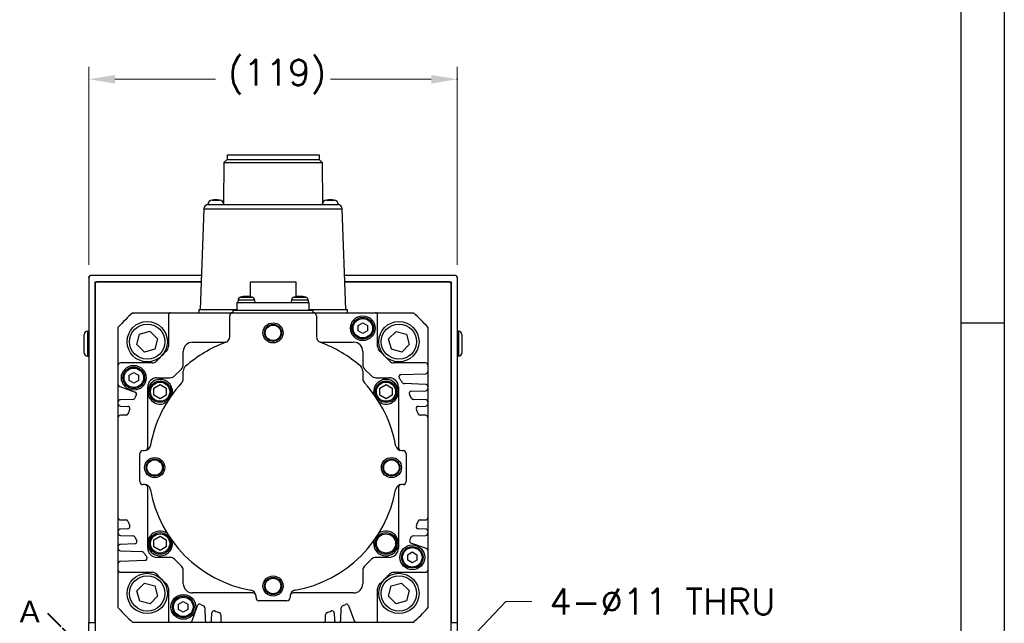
# Model space of a CAD drawing. Extents: x 26457 to 28142, y 9085 to 10273.
# Tile 7 of 18: x 27821 to 28139, y 9582 to 9777. Entities that reach past the tile are written whole.
import ezdxf

# ---------------------------------------------------------------- set-up
doc = ezdxf.new("R2010")
doc.units = 0
doc.header["$LTSCALE"] = 25.4
doc.linetypes.add('CHAIN', pattern=[0.3543, 0.2362, -0.0295, 0.0591, -0.0295])
doc.layers.get('0').update_dxf_attribs({"linetype": 'CONTINUOUS'})
doc.layers.add('ATA-DIM', color=252, linetype='CONTINUOUS', lineweight=25)
doc.layers.add('ATA-SECTION', color=3, linetype='CHAIN', lineweight=40)
doc.styles.get("Standard").update_dxf_attribs({"font": 'simplex.shx'})
doc.styles.add('주 문자 (ISO)', font='arial.ttf')
doc.dimstyles.new('ata_A1', dxfattribs={"dimtxt": 4.2, "dimasz": 4.2, "dimexe": 2, "dimexo": 2, "dimgap": 2, "dimtad": 0, "dimtih": 1, "dimtoh": 1, "dimdec": 6, "dimdsep": 46, "dimtxsty": 'Standard', "dimcen": 0, "dimclrd": 252, "dimclre": 252, "dimclrt": 4, "dimadec": 6, "dimazin": 2, "dimtfac": 1, "dimtdec": 6, "dimtofl": 0, "dimtmove": 0, "dimatfit": 3, "dimfxl": 0, "dimtolj": 1, "dimtzin": 0, "dimlwd": 0, "dimlwe": 0, "dimarcsym": 0})

# ---------------------------------------------------------------- blocks, each defined once
blk = doc.blocks.new('*D12314')
at = {"color": 0}
for p in [(27950.6, 9560.64), (27943.01, 9552.68)]:
    blk.add_point(p, dxfattribs=at)
at = {"layer": 'ATA-DIM', "color": 252, "lineweight": 0}
for p, q in [((27977.83, 9589.2), (27956.4, 9566.72)), ((27986.25, 9589.2), (27977.83, 9589.2))]:
    blk.add_line(p, q, dxfattribs=at)
at = {"layer": 'ATA-DIM', "color": 252}
blk.add_solid([(27955.39, 9567.69), (27957.41, 9565.76), (27950.6, 9560.64)], dxfattribs=at)
at = {"layer": 'ATA-DIM', "color": 4, "ltscale": 0.2, "insert": (28028.43, 9589.2), "char_height": 8.4, "attachment_point": 5}
blk.add_mtext('4-%%c11 THRU', dxfattribs=at)
blk = doc.blocks.new('*D12306')
at = {"color": 0}
for p in [(27962.12, 9757.88), (27843.12, 9693.97), (27962.12, 9693.97)]:
    blk.add_point(p, dxfattribs=at)
at = {"layer": 'ATA-DIM', "color": 252, "lineweight": 0}
for p, q in [((27843.12, 9697.97), (27843.12, 9761.88)), ((27962.12, 9697.97), (27962.12, 9761.88)), ((27851.52, 9757.88), (27884.04, 9757.88)), ((27953.72, 9757.88), (27921.19, 9757.88))]:
    blk.add_line(p, q, dxfattribs=at)
at = {"layer": 'ATA-DIM', "color": 252}
for points in [[(27851.52, 9759.28), (27851.52, 9756.48), (27843.12, 9757.88)], [(27953.72, 9756.48), (27953.72, 9759.28), (27962.12, 9757.88)]]:
    blk.add_solid(points, dxfattribs=at)
at = {"layer": 'ATA-DIM', "color": 4, "ltscale": 0.2, "insert": (27888.04, 9764.26), "char_height": 8.4, "attachment_point": 1}
blk.add_mtext('\\A1;(119)', dxfattribs=at)
blk = doc.blocks.new('ata-Border-A1-002')
at = {"color": 253, "ltscale": 0.5}
blk.add_line((841, 594), (841, 0), dxfattribs=at)
blk.add_line((834, 585), (834, 9))
at = {"color": 253, "linetype": 'Continuous'}
blk.add_line((841, 297), (834, 297), dxfattribs=at)

msp = doc.modelspace()

# ---------------------------------------------------------------- linework, layer by layer
for p, q in [((27887.7450085, 9731.9685835), (27886.7450085, 9730.9685835)), ((27887.7450085, 9733.4685835), (27887.7450085, 9731.9685835)), ((27887.7450085, 9733.4685835), (27917.4850085, 9733.4685835)), ((27887.7450085, 9731.9685835), (27917.4850085, 9731.9685835)), ((27917.4850085, 9733.4685835), (27917.4850085, 9731.9685835)), ((27917.4850085, 9731.9685835), (27918.4850085, 9730.9685835)), ((27886.7450085, 9730.9685835), (27886.6476348, 9717.8231362)), ((27886.7450085, 9730.9685835), (27918.4850085, 9730.9685835)), ((27918.4850085, 9730.9685835), (27918.5823822, 9717.8231362)), ((27880.2517616, 9716.0209327), (27879.1150085, 9683.4685835)), ((27880.2517616, 9716.0209327), (27924.9782554, 9716.0209327)), ((27881.5150085, 9717.4685835), (27881.7508478, 9717.4685835)), ((27881.7508478, 9717.4685835), (27923.4791692, 9717.4685835)), ((27882.9131147, 9718.8646295), (27885.3169023, 9718.8646295)), ((27919.9131147, 9718.8646295), (27922.3169023, 9718.8646295)), ((27923.4791692, 9717.4685835), (27923.7150085, 9717.4685835)), ((27926.1150085, 9683.4685835), (27924.9782554, 9716.0209327)), ((27843.1150085, 9693.9685835), (27843.1150085, 9582.4685835)), ((27879.499137, 9694.4685835), (27843.6150085, 9694.4685835)), ((27961.6150085, 9694.4685835), (27925.73088, 9694.4685835)), ((27962.1150085, 9693.9685835), (27962.1150085, 9582.4685835)), ((27845.1150085, 9692.4685835), (27879.4292954, 9692.4685835)), ((27845.1150085, 9582.4685835), (27845.1150085, 9692.4685835)), ((27845.1150085, 9691.9685835), (27845.6150085, 9692.4685835)), ((27845.1150085, 9691.9685835), (27845.1150085, 9560.6219842)), ((27879.4292954, 9692.4685835), (27845.6150085, 9692.4685835)), ((27895.2150085, 9692.4685835), (27895.2150085, 9687.6596719)), ((27895.2150085, 9692.4685835), (27910.0150085, 9692.4685835)), ((27910.0150085, 9692.4685835), (27910.0150085, 9687.6596719)), ((27925.8007216, 9692.4685835), (27960.1150085, 9692.4685835)), ((27959.6150085, 9692.4685835), (27925.8007216, 9692.4685835)), ((27959.6150085, 9692.4685835), (27960.1150085, 9691.9685835)), ((27960.1150085, 9692.4685835), (27960.1150085, 9582.4685835)), ((27960.1150085, 9560.6219842), (27960.1150085, 9691.9685835)), ((27892.0253812, 9687.4886922), (27895.9446358, 9687.4886922)), ((27909.2853812, 9687.4886922), (27913.2046358, 9687.4886922)), ((27890.9150085, 9685.7685835), (27914.3150085, 9685.7685835)), ((27890.9150085, 9685.7685835), (27890.9150085, 9683.2685835)), ((27891.3091332, 9686.6158324), (27891.2350085, 9685.7685835)), ((27891.3091332, 9686.6158324), (27896.6608838, 9686.6158324)), ((27896.6608838, 9686.6158324), (27896.7350085, 9685.7685835)), ((27908.5691332, 9686.6158324), (27908.4950085, 9685.7685835)), ((27908.5691332, 9686.6158324), (27913.9208838, 9686.6158324)), ((27913.9208838, 9686.6158324), (27913.9950085, 9685.7685835)), ((27914.3150085, 9683.2685835), (27914.3150085, 9685.7685835)), ((27857.2691156, 9682.4685835), (27869.513616, 9682.4685835)), ((27868.817791, 9681.7727584), (27868.817791, 9671.5392482)), ((27869.513616, 9682.4685835), (27889.6150085, 9682.4685835)), ((27878.6150085, 9683.4685835), (27878.6150085, 9682.4685835)), ((27878.6150085, 9683.4685835), (27890.9150085, 9683.4685835)), ((27888.6150085, 9674.7954367), (27888.6150085, 9681.4685835)), ((27889.6150085, 9683.2685835), (27915.6150085, 9683.2685835)), ((27889.6150085, 9683.2685835), (27889.6150085, 9682.4685835)), ((27889.6150085, 9682.4685835), (27915.6150085, 9682.4685835)), ((27914.3150085, 9683.4685835), (27926.6150085, 9683.4685835)), ((27915.6150085, 9682.4685835), (27915.6150085, 9683.2685835)), ((27915.6150085, 9682.4685835), (27935.7163993, 9682.4685835)), ((27916.6150085, 9681.4685835), (27916.6150085, 9674.7954367)), ((27926.6150085, 9682.4685835), (27926.6150085, 9683.4685835)), ((27935.7163993, 9682.4685835), (27947.9609014, 9682.4685835)), ((27936.4122244, 9671.5392482), (27936.4122244, 9681.7727584)), ((27852.6150077, 9665.5699751), (27852.6150085, 9677.8144763)), ((27930.1150085, 9678.3346089), (27931.6150085, 9679.2006343)), ((27930.1150085, 9676.6025581), (27930.1150085, 9678.3346089)), ((27931.6150085, 9679.2006343), (27933.1150085, 9678.3346089)), ((27933.1150085, 9678.3346089), (27933.1150085, 9676.6025581)), ((27952.6150085, 9677.8144763), (27952.6150077, 9665.5699751)), ((27841.6150085, 9669.4685835), (27841.6150085, 9675.4685835)), ((27842.6150085, 9676.4685835), (27843.1150085, 9676.4685835)), ((27842.6150085, 9676.4685835), (27842.6150085, 9668.4685835)), ((27858.61707, 9672.2057653), (27859.4887132, 9675.5584117)), ((27859.4887132, 9675.5584117), (27862.8280117, 9676.4798698)), ((27862.8280117, 9676.4798698), (27865.2956672, 9674.0486815)), ((27931.6150085, 9675.7365327), (27930.1150085, 9676.6025581)), ((27933.1150085, 9676.6025581), (27931.6150085, 9675.7365327)), ((27939.921002, 9673.9988665), (27942.3521903, 9676.466522)), ((27942.3521903, 9676.466522), (27945.7048368, 9675.5948788)), ((27945.7048368, 9675.5948788), (27946.6262949, 9672.2555803)), ((27962.6150085, 9676.4685835), (27962.1150085, 9676.4685835)), ((27962.6150085, 9668.4685835), (27962.6150085, 9676.4685835)), ((27963.6150085, 9675.4685835), (27963.6150085, 9669.4685835)), ((27861.0847255, 9669.7745769), (27858.61707, 9672.2057653)), ((27865.2956672, 9674.0486815), (27864.424024, 9670.6960351)), ((27876.6150085, 9672.9685835), (27887.4290156, 9672.9685835)), ((27917.8010015, 9672.9685835), (27928.6150085, 9672.9685835)), ((27940.8424601, 9670.659568), (27939.921002, 9673.9988665)), ((27946.6262949, 9672.2555803), (27944.1951066, 9669.7879248)), ((27842.6150085, 9668.4685835), (27843.1150085, 9668.4685835)), ((27864.424024, 9670.6960351), (27861.0847255, 9669.7745769)), ((27873.6150085, 9665.7170106), (27873.6150085, 9669.9685835)), ((27931.6150085, 9669.9685835), (27931.6150085, 9665.7170106)), ((27944.1951066, 9669.7879248), (27940.8424601, 9670.659568)), ((27962.6150085, 9668.4685835), (27962.1150085, 9668.4685835)), ((27852.6150077, 9659.2977537), (27852.6150077, 9665.5699751)), ((27863.544343, 9666.2658002), (27853.3108327, 9666.2658002)), ((27951.9191826, 9666.2658002), (27941.6856724, 9666.2658002)), ((27952.6150077, 9665.5699751), (27952.6150077, 9663.4586254)), ((27856.1150085, 9662.3346089), (27857.6150085, 9663.2006343)), ((27856.1150085, 9660.6025581), (27856.1150085, 9662.3346089)), ((27857.6150085, 9663.2006343), (27859.1150085, 9662.3346089)), ((27859.1150085, 9662.3346089), (27859.1150085, 9660.6025581)), ((27870.7807949, 9662.0543699), (27873.0292221, 9664.302797)), ((27873.6150085, 9661.1750723), (27873.6150085, 9663.6545178)), ((27931.6150085, 9663.6545178), (27931.6150085, 9661.1750723)), ((27932.2007949, 9664.302797), (27934.4492221, 9662.0543699)), ((27943.9477419, 9662.4840073), (27951.9434666, 9662.7632242)), ((27952.6150077, 9663.4586254), (27952.6150077, 9658.6355992)), ((27852.6150077, 9653.6654203), (27852.6150077, 9659.2977537)), ((27857.6150085, 9659.7365327), (27856.1150085, 9660.6025581)), ((27859.1150085, 9660.6025581), (27857.6150085, 9659.7365327)), ((27864.1150085, 9658.123284), (27866.1150085, 9659.2779846)), ((27865.1150085, 9661.4685835), (27869.3665814, 9661.4685835)), ((27866.1150085, 9659.2779846), (27868.1150085, 9658.123284)), ((27935.8634356, 9661.4685835), (27940.1150085, 9661.4685835)), ((27937.1150085, 9658.123284), (27939.1150085, 9659.2779846)), ((27939.1150085, 9659.2779846), (27941.1150085, 9658.123284)), ((27951.9434666, 9659.3310004), (27944.9838751, 9659.5740347)), ((27853.0728465, 9658.6438921), (27858.0443996, 9656.8343947)), ((27862.1150085, 9656.9685835), (27862.1150085, 9658.4685835)), ((27862.1150085, 9638.9685835), (27862.1150085, 9656.9685835)), ((27864.1150085, 9655.8138829), (27864.1150085, 9658.123284)), ((27866.1150085, 9654.6591824), (27864.1150085, 9655.8138829)), ((27868.1150085, 9655.8138829), (27866.1150085, 9654.6591824)), ((27868.1150085, 9658.123284), (27868.1150085, 9655.8138829)), ((27937.1150085, 9655.8138829), (27937.1150085, 9658.123284)), ((27939.1150085, 9654.6591824), (27937.1150085, 9655.8138829)), ((27941.1150085, 9655.8138829), (27939.1150085, 9654.6591824)), ((27941.1150085, 9658.123284), (27941.1150085, 9655.8138829)), ((27943.1150085, 9658.4685835), (27943.1150085, 9656.9685835)), ((27943.1150085, 9656.9685835), (27943.1150085, 9638.9685835)), ((27947.2625689, 9657.1325668), (27951.9434666, 9657.2960274)), ((27952.6150077, 9658.6355992), (27952.6150077, 9657.9914285)), ((27952.6150077, 9657.9914285), (27952.6150077, 9653.6654203)), ((27852.6150077, 9653.0212496), (27852.6150077, 9653.6654203)), ((27852.6150077, 9648.6713668), (27852.6150077, 9653.0212496)), ((27857.3239956, 9654.5018122), (27853.2865488, 9654.3608215)), ((27853.2865488, 9652.3258484), (27855.6704395, 9652.2426012)), ((27951.9434666, 9654.3608215), (27947.9060198, 9654.5018122)), ((27949.5595759, 9652.2426012), (27951.9434666, 9652.3258484)), ((27952.6150077, 9653.6654203), (27952.6150077, 9653.0212496)), ((27952.6150077, 9653.0212496), (27952.6150077, 9648.6713668)), ((27855.0702646, 9649.3671918), (27853.3108327, 9649.3671918)), ((27951.9191826, 9649.3671918), (27950.1597507, 9649.3671918)), ((27852.6150077, 9616.2658002), (27852.6150077, 9648.6713668)), ((27952.6150077, 9648.6713668), (27952.6150077, 9616.2658002)), ((27859.6150085, 9627.9685835), (27859.6150085, 9636.9685835)), ((27860.6150085, 9637.9685835), (27861.0360174, 9637.9685835)), ((27944.1939996, 9637.9685835), (27944.6150085, 9637.9685835)), ((27945.6150085, 9636.9685835), (27945.6150085, 9627.9685835)), ((27861.0360174, 9626.9685835), (27860.6150085, 9626.9685835)), ((27944.6150085, 9626.9685835), (27944.1939996, 9626.9685835)), ((27862.1150085, 9607.9685835), (27862.1150085, 9625.9685835)), ((27943.1150085, 9625.9685835), (27943.1150085, 9607.9685835)), ((27852.6150077, 9611.9159173), (27852.6150077, 9616.2658002)), ((27853.3108327, 9615.5699751), (27855.0702646, 9615.5699751)), ((27950.1597507, 9615.5699751), (27951.9191826, 9615.5699751)), ((27952.6150077, 9616.2658002), (27952.6150077, 9611.9159173)), ((27852.6150077, 9611.2717466), (27852.6150077, 9611.9159173)), ((27852.6150077, 9606.9457384), (27852.6150077, 9611.2717466)), ((27855.6704395, 9612.6945658), (27853.2865488, 9612.6113185)), ((27951.9434666, 9612.6113185), (27949.5595759, 9612.6945658)), ((27952.6150077, 9611.9159173), (27952.6150077, 9611.2717466)), ((27952.6150077, 9611.2717466), (27952.6150077, 9605.6394132)), ((27853.2865488, 9610.5763455), (27857.3239956, 9610.4353547)), ((27857.9674465, 9607.8046001), (27853.2865488, 9607.6411396)), ((27862.1150085, 9606.4685835), (27862.1150085, 9607.9685835)), ((27864.1150085, 9609.123284), (27866.1150085, 9610.2779846)), ((27864.1150085, 9606.8138829), (27864.1150085, 9609.123284)), ((27866.1150085, 9610.2779846), (27868.1150085, 9609.123284)), ((27868.1150085, 9609.123284), (27868.1150085, 9606.8138829)), ((27943.1150085, 9607.9685835), (27943.1150085, 9606.4685835)), ((27952.1571688, 9606.2932749), (27947.1856158, 9608.1027722)), ((27947.9060198, 9610.4353547), (27951.9434666, 9610.5763455)), ((27852.6150077, 9606.3015677), (27852.6150077, 9606.9457384)), ((27852.6150077, 9601.4785416), (27852.6150077, 9606.3015677)), ((27853.2865488, 9605.6061665), (27860.2461403, 9605.3631323)), ((27866.1150085, 9605.6591824), (27864.1150085, 9606.8138829)), ((27868.1150085, 9606.8138829), (27866.1150085, 9605.6591824)), ((27946.1150085, 9604.3346089), (27947.6150085, 9605.2006343)), ((27947.6150085, 9605.2006343), (27949.1150085, 9604.3346089)), ((27952.6150077, 9605.6394132), (27952.6150077, 9599.3671918)), ((27852.6150077, 9599.3671918), (27852.6150077, 9601.4785416)), ((27861.2822735, 9602.4531596), (27853.2865488, 9602.1739428)), ((27869.3665814, 9603.4685835), (27865.1150085, 9603.4685835)), ((27873.0292221, 9600.6343699), (27870.7807949, 9602.882797)), ((27934.4492221, 9602.882797), (27932.2007949, 9600.6343699)), ((27940.1150085, 9603.4685835), (27935.8634356, 9603.4685835)), ((27946.1150085, 9602.6025581), (27946.1150085, 9604.3346089)), ((27947.6150085, 9601.7365327), (27946.1150085, 9602.6025581)), ((27949.1150085, 9602.6025581), (27947.6150085, 9601.7365327)), ((27949.1150085, 9604.3346089), (27949.1150085, 9602.6025581)), ((27852.6150085, 9587.1226906), (27852.6150077, 9599.3671918)), ((27853.3108327, 9598.6713668), (27863.544343, 9598.6713668)), ((27873.6150085, 9594.9685835), (27873.6150085, 9599.2201563)), ((27931.6150085, 9599.2201563), (27931.6150085, 9594.9685835)), ((27941.6856724, 9598.6713668), (27951.9191826, 9598.6713668)), ((27952.6150077, 9599.3671918), (27952.6150085, 9587.1226906)), ((27858.6037221, 9592.6815867), (27861.0349105, 9595.1492421)), ((27861.0349105, 9595.1492421), (27864.3875569, 9594.277599)), ((27940.805993, 9594.2411319), (27944.1452916, 9595.16259)), ((27944.1452916, 9595.16259), (27946.612947, 9592.7314017)), ((27859.5251803, 9589.3422881), (27858.6037221, 9592.6815867)), ((27864.3875569, 9594.277599), (27865.309015, 9590.9383004)), ((27868.817791, 9593.3979187), (27868.817791, 9583.1644085)), ((27896.1150085, 9591.9685835), (27876.6150085, 9591.9685835)), ((27928.6150085, 9591.9685835), (27909.1150085, 9591.9685835)), ((27936.4122244, 9583.1644085), (27936.4122244, 9593.3979187)), ((27939.9343499, 9590.8884854), (27940.805993, 9594.2411319)), ((27946.612947, 9592.7314017), (27945.7413039, 9589.3787552)), ((27862.8778267, 9588.470645), (27859.5251803, 9589.3422881)), ((27865.309015, 9590.9383004), (27862.8778267, 9588.470645)), ((27872.1150085, 9588.3346089), (27873.6150085, 9589.2006343)), ((27873.6150085, 9589.2006343), (27875.1150085, 9588.3346089)), ((27897.1150085, 9590.4685835), (27897.1150085, 9590.8895924)), ((27907.1150085, 9589.4685835), (27898.1150085, 9589.4685835)), ((27908.1150085, 9590.8895924), (27908.1150085, 9590.4685835)), ((27942.4020053, 9588.4572971), (27939.9343499, 9590.8884854)), ((27945.7413039, 9589.3787552), (27942.4020053, 9588.4572971)), ((27872.1150085, 9586.6025581), (27872.1150085, 9588.3346089)), ((27873.6150085, 9585.7365327), (27872.1150085, 9586.6025581)), ((27875.1150085, 9586.6025581), (27873.6150085, 9585.7365327)), ((27875.1150085, 9588.3346089), (27875.1150085, 9586.6025581)), ((27876.4396991, 9582.9264223), (27878.2491964, 9587.8979754)), ((27880.5817789, 9587.1775713), (27880.7227697, 9583.1401246)), ((27882.7577427, 9583.1401246), (27882.84099, 9585.5240153)), ((27922.3890254, 9585.5240153), (27922.4722727, 9583.1401246)), ((27924.5072457, 9583.1401246), (27924.6482365, 9587.1775713)), ((27926.980819, 9587.8979754), (27928.7903163, 9582.9264223)), ((27843.1150085, 9578.9685835), (27843.1150085, 9582.4685835)), ((27843.1150085, 9582.4685835), (27845.1150085, 9582.4685835)), ((27869.513616, 9582.4685835), (27857.2691156, 9582.4685835)), ((27875.7858374, 9582.4685835), (27869.513616, 9582.4685835)), ((27881.4181709, 9582.4685835), (27875.7858374, 9582.4685835)), ((27882.0623415, 9582.4685835), (27881.4181709, 9582.4685835)), ((27886.4122244, 9582.4685835), (27882.0623415, 9582.4685835)), ((27885.7163993, 9584.9238404), (27885.7163993, 9583.1644085)), ((27918.817791, 9582.4685835), (27886.4122244, 9582.4685835)), ((27923.1676738, 9582.4685835), (27918.817791, 9582.4685835)), ((27919.513616, 9583.1644085), (27919.513616, 9584.9238404)), ((27923.8118445, 9582.4685835), (27923.1676738, 9582.4685835)), ((27929.444178, 9582.4685835), (27923.8118445, 9582.4685835)), ((27935.7163993, 9582.4685835), (27929.444178, 9582.4685835)), ((27947.9609014, 9582.4685835), (27935.7163993, 9582.4685835)), ((27960.1150085, 9582.4685835), (27962.1150085, 9582.4685835)), ((27962.1150085, 9582.4685835), (27962.1150085, 9578.9685835))]:
    msp.add_line(p, q)
for centre, radius in [((27931.6150085, 9677.4685835), 4), ((27931.6150085, 9677.4685835), 3.5), ((27861.9563686, 9673.1272234), 6.5), ((27861.9563686, 9673.1272234), 5.7), ((27902.6150085, 9675.9685835), 3.25), ((27902.6150085, 9675.9685835), 2.75), ((27902.6150085, 9675.9685835), 2.5), ((27931.6150085, 9677.4685835), 3.15), ((27943.2736484, 9673.1272234), 6.5), ((27943.2736484, 9673.1272234), 5.7), ((27857.6150085, 9661.4685835), 4), ((27857.6150085, 9661.4685835), 3.5), ((27857.6150085, 9661.4685835), 3.15), ((27866.1150085, 9656.9685835), 3.5), ((27866.1150085, 9656.9685835), 3.1), ((27939.1150085, 9656.9685835), 3.5), ((27939.1150085, 9656.9685835), 3.1), ((27864.3650085, 9632.4685835), 3.25), ((27864.3650085, 9632.4685835), 2.75), ((27864.3650085, 9632.4685835), 2.5), ((27940.8650085, 9632.4685835), 3.25), ((27940.8650085, 9632.4685835), 2.75), ((27940.8650085, 9632.4685835), 2.5), ((27866.1150085, 9607.9685835), 3.5), ((27866.1150085, 9607.9685835), 3.1), ((27939.1150085, 9607.9685835), 3.5), ((27939.1150085, 9607.9685835), 3.1), ((27947.6150085, 9603.4685835), 4), ((27947.6150085, 9603.4685835), 3.5), ((27947.6150085, 9603.4685835), 3.15), ((27861.9563686, 9591.8099436), 6.5), ((27943.2736484, 9591.8099436), 6.5), ((27861.9563686, 9591.8099436), 5.7), ((27902.6150085, 9594.2185835), 3.25), ((27902.6150085, 9594.2185835), 2.75), ((27902.6150085, 9594.2185835), 2.5), ((27943.2736484, 9591.8099436), 5.7), ((27873.6150085, 9587.4685835), 4), ((27873.6150085, 9587.4685835), 3.5), ((27873.6150085, 9587.4685835), 3.15)]:
    msp.add_circle(centre, radius)
for centre, radius, start, end in [((27881.7508478, 9715.9685835), 1.5, 90, 178), ((27883.0116235, 9717.3678677), 1.5, 93.765468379, 176.150043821), ((27884.1150085, 9711.9685835), 7, 80.113375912, 99.886624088), ((27885.2183936, 9717.3678677), 1.5, 3.849956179, 86.234531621), ((27920.0116235, 9717.3678677), 1.5, 93.765468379, 176.150043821), ((27921.1150085, 9711.9685835), 7, 80.113375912, 99.886624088), ((27922.2183936, 9717.3678677), 1.5, 3.849956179, 86.234531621), ((27923.4791692, 9715.9685835), 1.5, 2, 90), ((27843.6150085, 9693.9685835), 0.5, 90, 180), ((27961.6150085, 9693.9685835), 0.5, 0, 90), ((27892.3053279, 9686.5286766), 1, 106.257021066, 175), ((27893.9850085, 9680.7685835), 7, 73.742973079, 106.257026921), ((27895.6646891, 9686.5286766), 1, 5, 73.742978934), ((27909.5653279, 9686.5286766), 1, 106.257021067, 175), ((27911.2450085, 9680.7685835), 7, 73.742973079, 106.257026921), ((27912.9246891, 9686.5286766), 1, 5, 73.742978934), ((27902.6150085, 9632.4685835), 67.5, 132.205446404, 137.794553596), ((27869.513616, 9681.7727584), 0.695825, 89.999999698, 180), ((27889.6150085, 9681.4685835), 1, 90, 180), ((27915.6150085, 9681.4685835), 1, 0, 90), ((27935.7163993, 9681.7727584), 0.6958251, 0, 90.000000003), ((27902.6150085, 9632.4685835), 67.5, 42.205446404, 47.794553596), ((27842.6150085, 9675.4685835), 1, 90, 180), ((27886.6150085, 9674.7954367), 2, 290.707124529, 0), ((27918.6150085, 9674.7954367), 2, 180, 249.292875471), ((27962.6150085, 9675.4685835), 1, 0, 90), ((27866.8297194, 9671.5392482), 1.9880716, 312.486940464, 0), ((27876.6150085, 9669.9685835), 3, 90, 180), ((27902.6150085, 9632.4685835), 43.25, 110.707124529, 130.885192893), ((27902.6150085, 9632.4685835), 43.25, 49.114807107, 69.292875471), ((27928.6150085, 9669.9685835), 3, 0, 90), ((27938.400296, 9671.5392482), 1.9880716, 180, 227.513059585), ((27842.6150085, 9669.4685835), 1, 180, 270), ((27902.6150077, 9632.4685835), 50.9940358, 132.486940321, 137.513059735), ((27902.6150077, 9632.4685835), 50.9940358, 42.486939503, 47.513059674), ((27962.6150085, 9669.4685835), 1, 270, 0), ((27853.3108327, 9665.5699751), 0.6958251, 90.00000122, 180), ((27863.544343, 9668.2538717), 1.9880716, 269.99999977, 317.513059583), ((27871.6150085, 9665.7170106), 2, 315, 0), ((27875.6150085, 9663.6545178), 2, 130.885192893, 180), ((27929.6150085, 9663.6545178), 2, 0, 49.114807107), ((27933.6150085, 9665.7170106), 2, 180, 225), ((27941.6856724, 9668.2538718), 1.9880716, 222.486959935, 270.000000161), ((27951.9191826, 9665.5699751), 0.6958251, 0, 90), ((27869.3665814, 9663.4685835), 2, 270, 315), ((27935.8634356, 9663.4685835), 2, 225, 270), ((27943.9720258, 9661.7886062), 0.6958251, 91.999999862, 215.334701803), ((27951.9191826, 9663.4586254), 0.6958251, 271.999999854, 0), ((27853.3108327, 9659.2977537), 0.695825, 179.999998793, 249.999999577), ((27865.1150085, 9658.4685835), 3, 90, 180), ((27866.1150085, 9656.9685835), 4, 347.077132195, 305.181246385), ((27902.6150085, 9632.4685835), 40.25, 137.199825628, 169.77496314), ((27871.6150085, 9661.1750723), 2, 317.199850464, 0), ((27933.6150085, 9661.1750723), 2, 180, 222.800173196), ((27902.6150085, 9632.4685835), 40.25, 10.22503686, 42.800173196), ((27939.1150085, 9656.9685835), 4, 234.818753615, 192.922867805), ((27940.1150085, 9658.4685835), 3, 0, 90), ((27902.6150077, 9632.4685835), 50, 33.256317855, 35.334701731), ((27945.0081591, 9660.2694359), 0.695825, 213.25631749, 267.999999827), ((27951.9191826, 9658.6355992), 0.6958251, 0, 88.000000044), ((27902.6150077, 9632.4685834), 50, 152.112964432, 153.363294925), ((27857.8064134, 9656.1805331), 0.695825, 332.11296468, 69.999999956), ((27947.2868528, 9656.4371657), 0.6958251, 91.999999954, 208.223150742), ((27902.6150077, 9632.4685835), 50, 26.636804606, 28.215582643), ((27951.9191826, 9657.9914285), 0.6958251, 271.999999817, 0), ((27853.3108327, 9653.6654203), 0.6958251, 92.000000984, 180), ((27853.3108327, 9653.0212496), 0.695825, 179.999999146, 268.000000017), ((27857.2997116, 9655.1972134), 0.6958251, 271.999999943, 333.356032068), ((27947.9303038, 9655.1972134), 0.695825, 206.636804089, 267.999999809), ((27951.9191826, 9653.6654203), 0.6958251, 0, 88.000000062), ((27951.9191826, 9653.0212496), 0.6958251, 271.99999981, 0), ((27853.3108327, 9648.6713668), 0.6958251, 90, 180), ((27855.0702647, 9650.0630169), 0.695825, 269.99999962, 339.692474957), ((27855.6461556, 9651.5472), 0.6958251, 337.893147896, 88.000000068), ((27902.6150076, 9632.4685834), 50, 157.893147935, 159.692475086), ((27949.5838598, 9651.5472), 0.6958251, 91.999999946, 202.104765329), ((27902.6150077, 9632.4685834), 50, 20.307524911, 22.106881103), ((27950.1597507, 9650.0630169), 0.6958251, 200.307525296, 270.000000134), ((27951.9191826, 9648.6713668), 0.6958251, 0, 90), ((27861.0360174, 9639.9685835), 2, 270, 349.77496314), ((27944.1939996, 9639.9685835), 2, 190.22503686, 270), ((27860.6150085, 9636.9685835), 1, 90, 180), ((27861.1150085, 9638.9685835), 1, 280.907887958, 0), ((27944.1150085, 9638.9685835), 1, 180, 259.092112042), ((27944.6150085, 9636.9685835), 1, 0, 90), ((27860.6150085, 9627.9685835), 1, 180, 270), ((27861.0360174, 9624.9685835), 2, 10.22503686, 90), ((27861.1150085, 9625.9685835), 1, 0, 79.092112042), ((27944.1939996, 9624.9685835), 2, 90, 169.77496314), ((27944.1150085, 9625.9685835), 1, 100.907887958, 180), ((27944.6150085, 9627.9685835), 1, 270, 0), ((27902.6150085, 9632.4685835), 40.25, 190.22503686, 259.77496314), ((27902.6150085, 9632.4685835), 40.25, 280.22503686, 349.77496314), ((27853.3108327, 9616.2658002), 0.695825, 180, 270), ((27855.0702646, 9614.8741501), 0.6958251, 20.307524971, 90.000000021), ((27902.6150076, 9632.4685836), 50, 200.307524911, 202.106909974), ((27902.6150077, 9632.4685836), 50, 337.893147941, 339.692475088), ((27950.1597507, 9614.8741501), 0.6958251, 89.999999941, 159.692475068), ((27951.9191826, 9616.2658002), 0.695825, 270, 0), ((27853.3108327, 9611.9159173), 0.6958251, 92.000000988, 180), ((27853.3108327, 9611.2717466), 0.695825, 179.999999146, 267.999999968), ((27855.6461556, 9613.389967), 0.6958251, 271.999999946, 22.102690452), ((27866.1150085, 9607.9685835), 4, 54.818753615, 12.922867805), ((27939.1150085, 9607.9685835), 4, 167.077132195, 125.181246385), ((27949.5838598, 9613.389967), 0.695825, 157.893147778, 268.00000011), ((27951.9191826, 9611.9159173), 0.6958251, 0, 88.000000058), ((27951.9191826, 9611.2717466), 0.6958251, 271.999999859, 0), ((27857.2997116, 9609.7399535), 0.695825, 26.636804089, 87.999999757), ((27902.6150077, 9632.4685834), 50, 206.636804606, 208.215804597), ((27857.9431626, 9608.5000013), 0.6958251, 271.999999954, 28.207201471), ((27947.423602, 9608.7566339), 0.695825, 152.112964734, 249.999999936), ((27902.6150077, 9632.4685836), 50, 332.112964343, 333.363294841), ((27947.9303038, 9609.7399535), 0.6958251, 91.999999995, 153.356031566), ((27853.3108327, 9606.9457384), 0.6958251, 92.000000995, 180), ((27853.3108327, 9606.3015677), 0.695825, 179.999999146, 268.000000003), ((27860.2218563, 9604.6677311), 0.6958251, 33.256263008, 88.0000004), ((27902.6150077, 9632.4685835), 50, 213.256318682, 215.334701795), ((27865.1150085, 9606.4685835), 3, 180, 270), ((27940.1150085, 9606.4685835), 3, 270, 0), ((27951.9191826, 9605.6394132), 0.6958251, 0, 69.999999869), ((27853.3108327, 9601.4785416), 0.6958251, 92.000001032, 180), ((27861.2579896, 9603.1485608), 0.6958251, 271.999999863, 35.334701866), ((27869.3665814, 9601.4685835), 2, 45, 90), ((27935.8634356, 9601.4685835), 2, 90, 135), ((27853.3108327, 9599.3671918), 0.695825, 180, 270), ((27863.544343, 9596.6832952), 1.9880716, 42.486906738, 90.000000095), ((27871.6150085, 9599.2201563), 2, 0, 45), ((27933.6150085, 9599.2201563), 2, 135, 180), ((27941.6856724, 9596.6832952), 1.9880716, 89.999999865, 137.513059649), ((27951.9191826, 9599.3671918), 0.695825, 269.999999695, 0), ((27902.6150077, 9632.4685835), 50.9940358, 222.48694157, 227.513059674), ((27902.6150077, 9632.4685835), 50.9940358, 312.486940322, 317.513059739), ((27866.8297194, 9593.3979187), 1.9880716, 0, 47.513059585), ((27876.6150085, 9594.9685835), 3, 180, 270), ((27895.1150085, 9590.8895924), 2, 0, 79.77496314), ((27896.1150085, 9590.9685835), 1, 10.907887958, 90), ((27910.1150085, 9590.8895924), 2, 100.22503686, 180), ((27909.1150085, 9590.9685835), 1, 90, 169.092112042), ((27928.6150085, 9594.9685835), 3, 270, 0), ((27938.400296, 9593.3979187), 1.9880716, 132.486940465, 180), ((27898.1150085, 9590.4685835), 1, 180, 270), ((27907.1150085, 9590.4685835), 1, 270, 0), ((27902.6150085, 9632.4685835), 67.5, 222.205446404, 227.794553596), ((27878.9030581, 9587.6599892), 0.6958251, 62.112885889, 159.999999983), ((27902.6150081, 9632.4685833), 50, 242.112965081, 243.363177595), ((27879.8863778, 9587.1532874), 0.695825, 1.999999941, 63.364431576), ((27883.5363912, 9585.4997313), 0.6958251, 67.893203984, 177.999999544), ((27902.615008, 9632.4685834), 50, 247.893146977, 249.692365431), ((27885.0205743, 9584.9238404), 0.6958251, 0, 69.700340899), ((27920.2094411, 9584.9238404), 0.6958251, 110.307524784, 180), ((27902.6150076, 9632.4685834), 50, 290.307524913, 292.106852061), ((27921.6936242, 9585.4997314), 0.695825, 1.999999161, 112.106852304), ((27925.3436376, 9587.1532874), 0.695825, 116.636805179, 178.000000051), ((27902.6150073, 9632.4685833), 50, 296.63680519, 297.887036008), ((27926.3269573, 9587.6599892), 0.695825, 19.999999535, 117.88703607), ((27902.6150085, 9632.4685835), 67.5, 312.205446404, 317.794553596), ((27869.513616, 9583.1644085), 0.6958251, 180, 270), ((27875.7858374, 9583.1644085), 0.695825, 269.99999996, 340.000000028), ((27881.4181709, 9583.1644085), 0.6958251, 182.000001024, 270.000000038), ((27882.0623415, 9583.1644085), 0.695825, 270.000000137, 357.999999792), ((27886.4122244, 9583.1644085), 0.6958251, 180, 270.000000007), ((27918.817791, 9583.1644085), 0.695825, 269.999999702, 0), ((27923.1676738, 9583.1644085), 0.6958251, 182.000000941, 270.000000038), ((27923.8118445, 9583.1644085), 0.695825, 269.999998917, 358.000000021), ((27929.444178, 9583.1644085), 0.695825, 199.999999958, 270.000000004), ((27935.7163993, 9583.1644085), 0.695825, 269.999999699, 0)]:
    msp.add_arc(centre, radius, start, end)
at = {"layer": 'ATA-SECTION'}
msp.add_line((27829.7585061, 9585.4342439), (27836.8745541, 9578.3075342), dxfattribs=at)

# ---------------------------------------------------------------- block references
at = {"xscale": 2, "yscale": 2, "zscale": 2}
msp.add_blockref('ata-Border-A1-002', (26456.8892096, 9085.1211661), dxfattribs=at)
msp.add_blockref('ata-Border-A1-002', (26456.8892096, 9085.1211661), dxfattribs=at)

# ---------------------------------------------------------------- texts
at = {"layer": 'ATA-SECTION', "insert": (27820.7131058, 9582.4337927), "char_height": 6.9999999, "attachment_point": 7, "style": '주 문자 (ISO)'}
msp.add_mtext('A', dxfattribs=at)

# ---------------------------------------------------------------- dimensions: what is measured, and where the dimension line sits
at = {"layer": 'ATA-DIM'}
dim = msp.add_linear_dim(base=(27962.1150085, 9757.8807142), p1=(27843.1150085, 9693.9685835), p2=(27962.1150085, 9693.9685835), angle=180, text='(<>)', dimstyle='ata_A1', override={"dimscale": 2, "dimdec": 3, "dimtol": 0, "dimlim": 0, "dimtp": 0, "dimtm": 0, "dimtfac": 0.857143, "dimtdec": 2, "dimtolj": 1, "dimtzin": 0}, dxfattribs=at)
dim.commit()
dim.dimension.update_dxf_attribs({"geometry": '*D12306', "text_midpoint": (27902.6150085, 9757.8807142), "dimtype": 160})
dim = msp.add_diameter_dim_2p(p1=(27943.0141279, 9552.6818577), p2=(27950.6042368, 9560.6436569), text='4-<> THRU', dimstyle='ata_A1', override={"dimscale": 2, "dimtp": 0.1, "dimtm": 0.1, "dimtfac": 0.71, "dimtdec": 3, "dimtolj": 0, "dimtzin": 8}, dxfattribs=at)
dim.commit()
dim.dimension.update_dxf_attribs({"geometry": '*D12314', "text_midpoint": (28028.4259097, 9589.1983849), "dimtype": 163})

doc.saveas('drawing.dxf')
